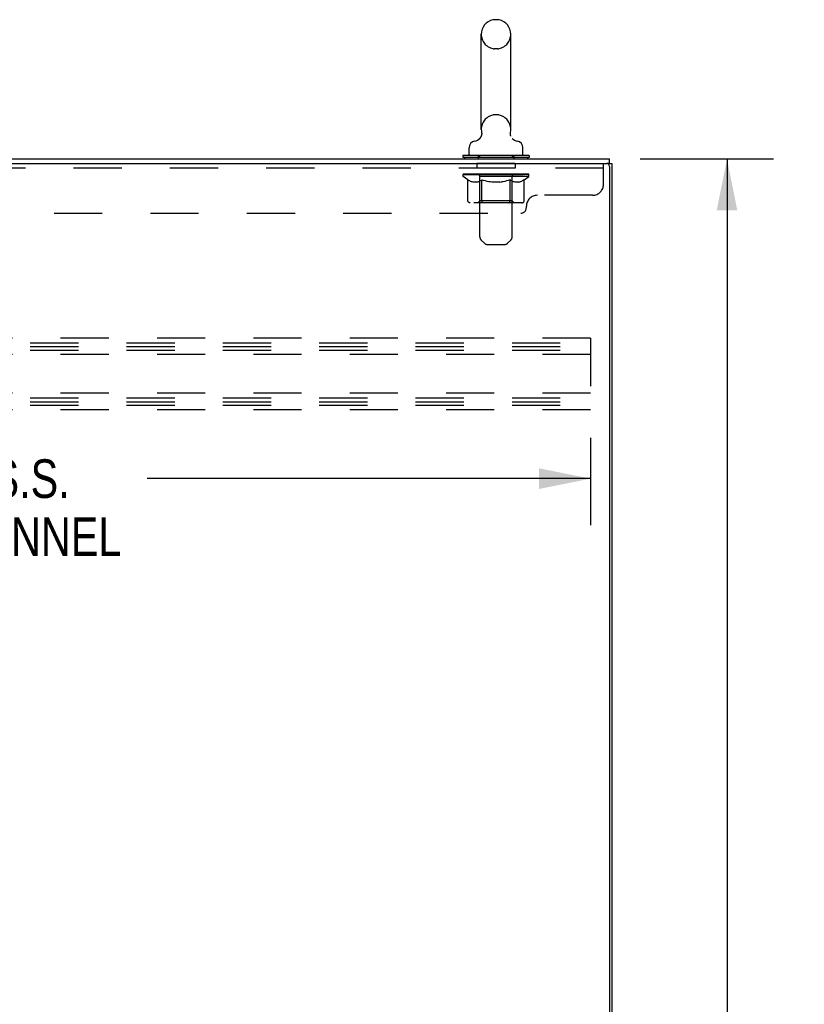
# Model space of a CAD drawing. Header units: inches. Extents: x 0 to 199, y 0 to 129.
# Tile 40 of 43: x 126 to 144, y 59 to 82. Entities that reach past the tile are written whole.
import ezdxf

# ---------------------------------------------------------------- set-up
doc = ezdxf.new("R2010")
doc.units = ezdxf.units.IN
doc.header["$LTSCALE"] = 10.923842
doc.header["$MEASUREMENT"] = 0
doc.linetypes.add('HIDDEN', pattern=[0.2, 0.1, -0.1])
doc.layers.get('0').update_dxf_attribs({"linetype": 'CONTINUOUS'})
for name, color, linetype in [('02___PRT_ALL_AXES', 7, 'CONTINUOUS'), ('DEFAULT_2', 8, 'HIDDEN'), ('DIMENSIONS', 7, 'CONTINUOUS')]:
    doc.layers.add(name, color=color, linetype=linetype)
doc.styles.get("Standard").update_dxf_attribs({"font": 'txt', "width": 0.8})
doc.dimstyles.new('DIMSTYLE_1', dxfattribs={"dimtxt": 0.876244, "dimasz": 1.168325, "dimexe": 0.09, "dimexo": 0.07, "dimgap": 0.0375, "dimtad": 0, "dimtih": 1, "dimtoh": 1, "dimzin": 4, "dimdsep": 46, "dimtxsty": 'Standard', "dimblk": '_FILLED', "dimblk1": '_FILLED', "dimblk2": '_FILLED', "dimcen": 0.09, "dimadec": 0, "dimazin": 0, "dimtfac": 1, "dimtofl": 0, "dimtmove": 0, "dimatfit": 3, "dimldrblk": '_FILLED', "dimfxl": 0, "dimtolj": 1, "dimtzin": 4, "dimarcsym": 0})

# ---------------------------------------------------------------- blocks, each defined once
blk = doc.blocks.new('_FILLED')
at = {"color": 0, "linetype": 'ByBlock'}
blk.add_solid([(0, 0), (-1, 0.2), (-1, -0.2)], dxfattribs=at)
blk = doc.blocks.new('*D3')
at = {"layer": 'DIMENSIONS', "color": 2, "linetype": 'Continuous'}
for p, q in [((140.105, 78.378), (143.127, 78.378)), ((142.076, 78.378), (142.076, 43.254)), ((142.076, 6.378), (142.076, 41.502)), ((140.105, 6.378), (143.127, 6.378))]:
    blk.add_line(p, q, dxfattribs=at)
at = {"layer": 'DIMENSIONS', "color": 2, "linetype": 'Continuous', "xscale": 1.1683254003, "yscale": 1.1683254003, "zscale": 1.1683254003}
for p, rotation in [((142.076, 78.378), 90), ((142.076, 6.378), 270)]:
    blk.add_blockref('_FILLED', p, dxfattribs=dict(at, rotation=rotation))
at = {"layer": 'DIMENSIONS', "color": 2, "linetype": 'Continuous', "insert": (142.076, 42.816), "char_height": 0.8762, "width": 3.50498, "attachment_point": 2, "line_spacing_factor": 0.9}
blk.add_mtext('72.00', dxfattribs=at)
blk = doc.blocks.new('*D4')
at = {"layer": 'DIMENSIONS', "color": 2, "linetype": 'Continuous'}
for p, q in [((110.985, 72.052), (110.985, 70.075)), ((138.985, 72.052), (138.985, 70.075)), ((110.985, 71.127), (121.042, 71.127)), ((138.985, 71.127), (128.928, 71.127))]:
    blk.add_line(p, q, dxfattribs=at)
at = {"layer": 'DIMENSIONS', "color": 2, "linetype": 'Continuous', "xscale": 1.1683254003, "yscale": 1.1683254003, "zscale": 1.1683254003, "rotation": 180}
blk.add_blockref('_FILLED', (110.985, 71.127), dxfattribs=at)
at = {"layer": 'DIMENSIONS', "color": 2, "linetype": 'Continuous', "xscale": 1.1683254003, "yscale": 1.1683254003, "zscale": 1.1683254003}
blk.add_blockref('_FILLED', (138.985, 71.127), dxfattribs=at)
at = {"layer": 'DIMENSIONS', "color": 2, "linetype": 'Continuous', "insert": (124.985, 71.565), "char_height": 0.87624, "width": 8.41194, "attachment_point": 2, "line_spacing_factor": 0.9}
blk.add_mtext('28.00 S.S.\\PB-42 CHANNEL', dxfattribs=at)

msp = doc.modelspace()

# ---------------------------------------------------------------- linework, layer by layer
at = {"color": 7, "linetype": 'Continuous'}
for p, q in [((136.877, 81.538), (136.801, 81.538)), ((136.505, 79.048), (136.505, 81.208)), ((137.173, 79.048), (137.173, 81.208)), ((137.164, 78.955), (137.164, 78.961)), ((137.164, 78.943), (137.164, 78.949)), ((137.166, 78.978), (137.167, 78.983)), ((137.168, 78.92), (137.167, 78.926)), ((137.171, 78.909), (137.169, 78.915)), ((137.172, 78.903), (137.171, 78.909)), ((137.174, 78.898), (137.172, 78.903)), ((137.176, 78.893), (137.174, 78.898)), ((136.229, 78.476), (136.229, 78.632)), ((136.448, 78.825), (136.443, 78.822)), ((137.449, 78.476), (137.449, 78.632)), ((136.089, 78.456), (136.089, 78.414)), ((137.589, 78.456), (136.089, 78.456)), ((137.589, 78.414), (136.089, 78.414)), ((136.124, 78.414), (136.124, 78.378)), ((137.554, 78.414), (137.554, 78.378)), ((137.589, 78.456), (137.589, 78.414)), ((139.412, 78.274), (139.357, 78.274)), ((139.412, 78.274), (139.412, 78.378)), ((139.412, 78.274), (139.464, 78.274))]:
    msp.add_line(p, q, dxfattribs=at)
at = {"color": 3, "linetype": 'Continuous'}
for p, q in [((109.711, 78.378), (139.412, 78.378)), ((109.711, 78.274), (139.35, 78.274)), ((139.412, 78.211), (139.412, 6.544)), ((139.464, 78.274), (139.464, 6.482))]:
    msp.add_line(p, q, dxfattribs=at)
at = {"color": 7, "linetype": 'Continuous'}
for points in [[(136.511, 78.983), (136.512, 78.978), (136.513, 78.973), (136.513, 78.967), (136.514, 78.961), (136.514, 78.955), (136.514, 78.949), (136.514, 78.943), (136.513, 78.938), (136.513, 78.932), (136.512, 78.926), (136.511, 78.92), (136.509, 78.915), (136.508, 78.909), (136.506, 78.903), (136.504, 78.898), (136.502, 78.893), (136.5, 78.887), (136.497, 78.882), (136.494, 78.877), (136.491, 78.872), (136.488, 78.867), (136.485, 78.862), (136.481, 78.857), (136.478, 78.853), (136.474, 78.848), (136.47, 78.844), (136.466, 78.84), (136.462, 78.836), (136.457, 78.832), (136.453, 78.829), (136.448, 78.825)], [(137.166, 78.932), (137.165, 78.938), (137.164, 78.943), (137.164, 78.949), (137.164, 78.955), (137.164, 78.961), (137.165, 78.967), (137.165, 78.973), (137.166, 78.978)], [(137.165, 78.967), (137.165, 78.973), (137.166, 78.978)], [(137.167, 78.926), (137.166, 78.932), (137.165, 78.938)], [(137.169, 78.914), (137.168, 78.92), (137.167, 78.926)]]:
    msp.add_lwpolyline(points, dxfattribs=at)
for centre, radius, start, end in [((136.839, 81.208), 0.334, 102.4284, 180), ((136.801, 81.381), 0.157, 90, 102.4284), ((136.877, 81.381), 0.157, 77.5716, 90), ((136.839, 81.208), 0.334, 0, 77.5716), ((136.303, 79.036), 0.257, 281.6478, 311.9717), ((136.839, 79.048), 0.334, 180, 191.0697), ((136.839, 79.048), 0.334, 348.9303, 360), ((137.376, 79.036), 0.257, 228.0281, 258.3522), ((136.386, 78.632), 0.157, 101.6478, 180), ((137.292, 78.632), 0.157, 0, 78.3522), ((136.249, 78.476), 0.02, 180, 270), ((137.429, 78.476), 0.02, 270, 360)]:
    msp.add_arc(centre, radius, start, end, dxfattribs=at)
at = {"color": 3, "linetype": 'Continuous'}
msp.add_arc((139.35, 78.211), 0.0625, 0, 90, dxfattribs=at)
at = {"layer": '02___PRT_ALL_AXES', "color": 8, "linetype": 'HIDDEN'}
for p, q in [((136.402, 78.274), (136.402, 78.17)), ((137.277, 78.274), (136.402, 78.274)), ((137.277, 78.17), (136.402, 78.17)), ((137.277, 78.274), (137.277, 78.17))]:
    msp.add_line(p, q, dxfattribs=at)
at = {"layer": 'DEFAULT_2', "color": 8, "linetype": 'HIDDEN'}
for p, q in [((136.877, 80.878), (136.801, 80.878)), ((136.877, 79.378), (136.801, 79.378)), ((136.434, 78.456), (136.434, 78.378)), ((136.474, 76.61), (136.474, 78.426)), ((137.204, 76.61), (137.204, 78.426)), ((137.244, 78.456), (137.244, 78.378)), ((139.277, 78.17), (109.652, 78.17)), ((139.277, 77.804), (139.277, 78.274)), ((136.096, 77.981), (136.096, 78.028)), ((136.096, 78.028), (136.452, 78.028)), ((137.583, 77.981), (136.096, 77.981)), ((136.203, 77.906), (136.096, 77.981)), ((136.097, 78.028), (136.097, 78.033)), ((136.237, 78.032), (136.097, 78.033)), ((136.107, 78.028), (136.107, 78.036)), ((136.117, 78.024), (136.117, 78.028)), ((136.117, 78.024), (137.561, 78.024)), ((136.128, 78.024), (136.128, 78.028)), ((136.129, 78.024), (136.129, 78.028)), ((136.14, 78.028), (136.14, 78.036)), ((136.16, 78.024), (136.16, 78.028)), ((136.162, 78.024), (136.162, 78.028)), ((136.195, 78.028), (136.195, 78.036)), ((136.213, 78.024), (136.213, 78.028)), ((136.216, 78.024), (136.216, 78.028)), ((136.237, 78.028), (136.237, 78.032)), ((136.27, 78.028), (136.27, 78.036)), ((136.271, 78.024), (136.271, 78.028)), ((136.272, 78.024), (136.272, 78.028)), ((136.275, 78.024), (136.275, 78.028)), ((136.284, 78.024), (136.284, 78.028)), ((136.284, 78.024), (136.284, 78.028)), ((136.288, 78.024), (136.288, 78.028)), ((136.292, 78.024), (136.292, 78.029)), ((136.296, 78.024), (136.296, 78.028)), ((136.315, 78.024), (136.315, 78.028)), ((136.333, 78.024), (136.333, 78.028)), ((136.335, 78.024), (136.335, 78.031)), ((136.361, 78.028), (136.361, 78.036)), ((136.361, 78.024), (136.361, 78.028)), ((136.373, 78.024), (136.373, 78.028)), ((136.378, 78.024), (136.378, 78.028)), ((136.386, 78.024), (136.386, 78.028)), ((136.401, 78.024), (136.401, 78.033)), ((136.422, 78.024), (136.422, 78.028)), ((136.425, 78.024), (136.425, 78.028)), ((136.452, 78.024), (136.452, 78.028)), ((136.531, 78.028), (136.465, 78.028)), ((136.467, 78.028), (136.467, 78.036)), ((136.473, 77.429), (136.473, 77.978)), ((136.475, 78.024), (136.475, 78.028)), ((136.481, 78.024), (136.481, 78.028)), ((136.488, 78.024), (136.488, 78.034)), ((136.495, 78.024), (136.495, 78.028)), ((136.507, 78.024), (136.507, 78.028)), ((136.531, 78.024), (136.531, 78.028)), ((136.618, 78.028), (136.556, 78.028)), ((136.579, 78.024), (136.579, 78.028)), ((136.585, 78.028), (136.585, 78.036)), ((136.589, 78.024), (136.589, 78.028)), ((136.592, 78.024), (136.592, 78.035)), ((136.595, 78.024), (136.595, 78.028)), ((136.605, 78.024), (136.605, 78.028)), ((136.618, 78.024), (136.618, 78.028)), ((136.713, 78.028), (136.655, 78.028)), ((136.671, 78.024), (136.671, 78.028)), ((136.704, 78.028), (136.839, 78.036)), ((136.71, 78.028), (136.71, 78.036)), ((136.711, 78.036), (136.71, 78.036)), ((136.711, 78.028), (136.711, 78.036)), ((136.711, 78.024), (136.711, 78.028)), ((136.713, 78.024), (136.713, 78.028)), ((136.716, 78.024), (136.716, 78.028)), ((136.717, 78.024), (136.717, 78.028)), ((136.811, 78.028), (136.76, 78.028)), ((136.768, 78.024), (136.768, 78.028)), ((136.811, 78.024), (136.811, 78.028)), ((136.836, 78.028), (136.836, 78.028)), ((136.836, 78.024), (136.836, 78.028)), ((136.836, 78.024), (136.836, 78.028)), ((136.839, 78.028), (136.839, 78.036)), ((136.839, 78.036), (136.974, 78.028)), ((136.842, 78.024), (136.842, 78.028)), ((136.842, 78.024), (136.842, 78.028)), ((136.842, 78.028), (136.842, 78.028)), ((136.867, 78.024), (136.867, 78.028)), ((136.867, 78.028), (136.918, 78.028)), ((136.91, 78.024), (136.91, 78.028)), ((136.961, 78.024), (136.961, 78.028)), ((136.963, 78.024), (136.963, 78.028)), ((136.966, 78.024), (136.966, 78.028)), ((136.966, 78.028), (137.023, 78.028)), ((136.968, 78.028), (136.968, 78.036)), ((136.968, 78.028), (136.968, 78.036)), ((136.968, 78.036), (136.968, 78.036)), ((136.968, 78.024), (136.968, 78.028)), ((137.007, 78.024), (137.007, 78.028)), ((137.06, 78.024), (137.06, 78.028)), ((137.06, 78.028), (137.123, 78.028)), ((137.073, 78.024), (137.073, 78.028)), ((137.083, 78.024), (137.083, 78.028)), ((137.086, 78.024), (137.086, 78.035)), ((137.089, 78.024), (137.089, 78.028)), ((137.093, 78.028), (137.093, 78.036)), ((137.099, 78.024), (137.099, 78.028)), ((137.148, 78.024), (137.148, 78.028)), ((137.148, 78.028), (137.213, 78.028)), ((137.171, 78.024), (137.171, 78.028)), ((137.183, 78.024), (137.183, 78.028)), ((137.19, 78.024), (137.19, 78.034)), ((137.197, 78.024), (137.197, 78.028)), ((137.203, 78.024), (137.203, 78.028)), ((137.205, 77.429), (137.205, 77.978)), ((137.211, 78.028), (137.211, 78.036)), ((137.226, 78.024), (137.226, 78.028)), ((137.226, 78.028), (137.455, 78.028)), ((137.253, 78.024), (137.253, 78.028)), ((137.256, 78.024), (137.256, 78.028)), ((137.277, 78.024), (137.277, 78.033)), ((137.292, 78.024), (137.292, 78.028)), ((137.3, 78.024), (137.3, 78.028)), ((137.305, 78.024), (137.305, 78.028)), ((137.317, 78.028), (137.317, 78.036)), ((137.317, 78.024), (137.317, 78.028)), ((137.343, 78.024), (137.343, 78.031)), ((137.345, 78.024), (137.345, 78.028)), ((137.363, 78.024), (137.363, 78.028)), ((137.383, 78.024), (137.383, 78.028)), ((137.387, 78.024), (137.387, 78.029)), ((137.39, 78.024), (137.39, 78.028)), ((137.394, 78.024), (137.394, 78.028)), ((137.394, 78.024), (137.394, 78.028)), ((137.404, 78.024), (137.404, 78.028)), ((137.407, 78.024), (137.407, 78.028)), ((137.407, 78.024), (137.407, 78.028)), ((137.409, 78.028), (137.409, 78.036)), ((137.462, 78.024), (137.462, 78.028)), ((137.466, 78.024), (137.466, 78.028)), ((137.475, 77.906), (137.583, 77.981)), ((137.483, 78.028), (137.483, 78.036)), ((137.516, 78.024), (137.516, 78.028)), ((137.518, 78.024), (137.518, 78.028)), ((137.538, 78.028), (137.538, 78.036)), ((137.549, 78.024), (137.549, 78.028)), ((137.55, 78.024), (137.55, 78.028)), ((137.561, 78.024), (137.561, 78.028)), ((137.571, 78.028), (137.571, 78.036)), ((137.583, 77.981), (137.583, 78.036)), ((136.203, 77.426), (136.203, 77.906)), ((136.203, 77.906), (136.223, 77.892)), ((136.243, 77.881), (136.223, 77.892)), ((136.263, 77.871), (136.243, 77.881)), ((136.282, 77.862), (136.262, 77.871)), ((136.301, 77.856), (136.281, 77.862)), ((136.32, 77.851), (136.3, 77.856)), ((136.405, 77.851), (136.32, 77.851)), ((136.405, 77.851), (136.424, 77.856)), ((136.443, 77.862), (136.424, 77.856)), ((136.463, 77.871), (136.443, 77.862)), ((136.482, 77.881), (136.462, 77.871)), ((136.501, 77.892), (136.481, 77.881)), ((136.521, 77.906), (136.501, 77.892)), ((136.521, 77.426), (136.521, 77.906)), ((136.521, 77.906), (136.561, 77.892)), ((136.601, 77.881), (136.561, 77.892)), ((136.639, 77.871), (136.6, 77.881)), ((136.678, 77.862), (136.639, 77.871)), ((136.716, 77.856), (136.677, 77.862)), ((136.754, 77.851), (136.715, 77.856)), ((136.925, 77.851), (136.754, 77.851)), ((136.925, 77.851), (136.963, 77.856)), ((137.001, 77.862), (136.963, 77.856)), ((137.039, 77.871), (137.001, 77.862)), ((137.078, 77.881), (137.039, 77.871)), ((137.117, 77.892), (137.077, 77.881)), ((137.157, 77.906), (137.117, 77.892)), ((137.157, 77.426), (137.157, 77.906)), ((137.157, 77.906), (137.177, 77.892)), ((137.197, 77.881), (137.177, 77.892)), ((137.216, 77.871), (137.196, 77.881)), ((137.235, 77.862), (137.216, 77.871)), ((137.254, 77.856), (137.235, 77.862)), ((137.273, 77.851), (137.254, 77.856)), ((137.359, 77.851), (137.273, 77.851)), ((137.359, 77.851), (137.378, 77.856)), ((137.397, 77.862), (137.378, 77.856)), ((137.416, 77.871), (137.397, 77.862)), ((137.435, 77.881), (137.416, 77.871)), ((137.455, 77.892), (137.435, 77.881)), ((137.475, 77.906), (137.455, 77.892)), ((137.475, 77.426), (137.475, 77.906)), ((139.027, 77.554), (137.777, 77.554)), ((137.425, 77.383), (136.254, 77.383)), ((136.473, 77.429), (136.427, 77.383)), ((137.205, 77.429), (136.473, 77.429)), ((137.132, 77.383), (137.135, 77.383)), ((137.141, 77.385), (137.144, 77.388)), ((137.144, 77.388), (137.146, 77.391)), ((137.205, 77.429), (137.252, 77.383)), ((137.527, 77.274), (137.527, 77.304)), ((111.527, 77.149), (137.402, 77.149)), ((136.575, 76.468), (136.503, 76.539)), ((136.646, 76.439), (137.033, 76.439)), ((137.103, 76.468), (137.175, 76.539)), ((138.985, 74.315), (110.985, 74.315)), ((110.985, 74.211), (138.985, 74.211)), ((138.985, 74.315), (138.985, 72.69)), ((110.985, 74.121), (138.985, 74.121)), ((110.985, 74.044), (138.985, 74.044)), ((138.985, 73.94), (110.985, 73.94)), ((138.985, 73.065), (110.985, 73.065)), ((110.985, 72.961), (138.985, 72.961)), ((110.985, 72.871), (138.985, 72.871)), ((110.985, 72.794), (138.985, 72.794)), ((138.985, 72.69), (110.985, 72.69))]:
    msp.add_line(p, q, dxfattribs=at)
for points in [[(136.254, 77.383), (136.248, 77.383), (136.242, 77.384), (136.236, 77.385), (136.23, 77.388), (136.225, 77.391), (136.22, 77.394), (136.215, 77.398), (136.211, 77.403), (136.208, 77.408), (136.205, 77.414), (136.204, 77.42), (136.203, 77.426)], [(136.546, 77.383), (136.543, 77.383), (136.54, 77.384), (136.537, 77.385), (136.535, 77.388), (136.532, 77.391), (136.529, 77.394), (136.527, 77.398), (136.525, 77.403), (136.523, 77.408), (136.522, 77.414), (136.522, 77.42), (136.521, 77.426)], [(137.135, 77.383), (137.138, 77.384), (137.141, 77.385)], [(137.146, 77.391), (137.149, 77.394), (137.151, 77.398), (137.153, 77.403), (137.155, 77.408)], [(137.149, 77.394), (137.151, 77.398), (137.153, 77.403)], [(137.155, 77.408), (137.156, 77.414), (137.157, 77.42), (137.157, 77.426)], [(137.156, 77.414), (137.157, 77.42), (137.157, 77.426)], [(137.425, 77.383), (137.431, 77.383), (137.437, 77.384), (137.443, 77.385), (137.448, 77.388), (137.454, 77.391), (137.459, 77.394), (137.463, 77.398), (137.467, 77.403), (137.47, 77.408), (137.473, 77.414), (137.474, 77.42), (137.475, 77.426)]]:
    msp.add_lwpolyline(points, dxfattribs=at)
for centre, radius, start, end in [((136.839, 81.208), 0.334, 180, 257.5716), ((136.839, 81.208), 0.334, 282.4284, 360), ((136.801, 81.035), 0.157, 257.5716, 270), ((136.877, 81.035), 0.157, 270, 282.4284), ((136.839, 79.048), 0.334, 102.4284, 180), ((136.801, 79.221), 0.157, 90, 102.4284), ((136.877, 79.221), 0.157, 77.5716, 90), ((136.839, 79.048), 0.334, 0, 77.5716), ((136.444, 78.426), 0.03, 0, 90), ((137.234, 78.426), 0.03, 90, 180), ((136.427, 77.978), 0.0466, 0, 90), ((137.252, 77.978), 0.0466, 90, 180), ((139.027, 77.804), 0.25, 270, 360), ((137.777, 77.304), 0.25, 90, 180), ((137.402, 77.274), 0.125, 270, 360), ((136.574, 76.61), 0.1, 180, 225), ((137.104, 76.61), 0.1, 315, 360), ((136.646, 76.539), 0.1, 225, 270), ((137.033, 76.539), 0.1, 270, 315)]:
    msp.add_arc(centre, radius, start, end, dxfattribs=at)
for centre, major_axis, ratio, start_param, end_param in [((136.839, 78.036), (0.743, 0.008), 0.059247, 9.249624, 9.431866), ((136.839, 78.036), (0.744, 0), 0.060167, -3.084065, -2.96706), ((136.839, 78.036), (0.743, 0.015), 0.056515, 2.79136, 2.965893), ((136.124, 78.022), (0.232, -0.002), 0.059247, 0.601702, 1.645657), ((136.044, 78.022), (0.232, 0.002), 0.059247, 0.251393, 1.295349), ((136.839, 78.036), (0.743, -0.008), 0.059247, -2.966439, -2.791906), ((136.044, 78.014), (0.232, 0.005), 0.056515, 1.199244, 1.294804), ((136.124, 78.014), (0.232, 0), 0.060167, 1.549477, 1.645036), ((136.128, 78.017), (0.192, 0.002), 0.059247, 1.051627, 1.625044), ((136.072, 78.014), (0.232, 0.002), 0.059247, 1.16236, 1.374323), ((136.105, 78.017), (0.192, 0.004), 0.056515, 0.876548, 1.449966), ((136.173, 78.017), (0.192, 0), 0.060167, 1.226781, 1.800198), ((136.839, 78.036), (0.743, 0.022), 0.052059, 2.616423, 2.790956), ((136.198, 78.022), (0.232, -0.005), 0.056515, 0.77678, 1.820736), ((136.04, 78.022), (0.232, 0.005), 0.056515, 0.076315, 1.120271), ((136.839, 78.036), (0.743, -0.015), 0.056515, -2.79136, -2.616827), ((136.04, 78.014), (0.232, 0.007), 0.052059, 1.024308, 1.119867), ((136.198, 78.014), (0.232, -0.002), 0.059247, 1.724631, 1.82019), ((136.104, 78.017), (0.192, 0.006), 0.052059, 0.701611, 1.275029), ((136.238, 78.017), (0.192, -0.002), 0.059247, 1.401935, 1.975352), ((136.839, 78.036), (0.743, 0.029), 0.046022, 2.441677, 2.61621), ((136.29, 78.022), (0.232, -0.007), 0.052059, 0.951717, 1.995673), ((136.06, 78.022), (0.232, 0.007), 0.052059, -0.098622, 0.945334), ((136.839, 78.036), (0.743, -0.022), 0.052059, -2.616423, -2.441891), ((136.06, 78.014), (0.232, 0.009), 0.046022, 0.849561, 0.945121), ((136.29, 78.014), (0.232, -0.005), 0.056515, 1.899709, 1.995269), ((136.126, 78.017), (0.192, 0.007), 0.046022, 0.526865, 1.100283), ((136.321, 78.017), (0.192, -0.004), 0.056515, 1.577013, 2.150431), ((136.072, 78.022), (0.232, 0), 0.060167, 0.426548, 0.780915), ((136.839, 78.036), (0.743, 0.034), 0.038593, 2.267147, 2.44168), ((136.4, 78.022), (0.232, -0.009), 0.046022, 1.126463, 2.170419), ((136.839, 78.036), (0.743, -0.029), 0.046022, -2.441677, -2.267144), ((136.103, 78.022), (0.232, 0.009), 0.046022, -0.273368, 0.770588), ((136.103, 78.014), (0.232, 0.011), 0.038593, 0.675031, 0.77059), ((136.4, 78.014), (0.232, -0.007), 0.052059, 2.074646, 2.170205), ((136.169, 78.017), (0.192, 0.009), 0.038593, 0.352335, 0.925752), ((136.42, 78.017), (0.192, -0.006), 0.052059, 1.75195, 2.325367), ((136.839, 78.036), (0.743, 0.039), 0.030002, 2.09283, 2.267363), ((136.523, 78.022), (0.232, -0.011), 0.038593, 1.300994, 2.344949), ((136.839, 78.036), (0.743, -0.034), 0.038593, -2.267147, -2.092614), ((136.17, 78.022), (0.232, 0.011), 0.038593, -0.447899, 0.596057), ((136.17, 78.014), (0.232, 0.012), 0.030002, 0.500714, 0.596274), ((136.523, 78.014), (0.232, -0.009), 0.046022, 2.249392, 2.344952), ((136.233, 78.017), (0.192, 0.01), 0.030002, 0.178018, 0.751436), ((136.532, 78.017), (0.192, -0.007), 0.046022, 1.926696, 2.500114), ((136.256, 78.022), (0.232, 0.012), 0.030002, -0.622215, 0.421741), ((136.839, 78.036), (0.743, 0.042), 0.020513, 1.918702, 2.093235), ((136.656, 78.022), (0.232, -0.012), 0.030002, 1.47531, 2.519266), ((136.839, 78.036), (0.743, -0.039), 0.030002, -2.09283, -1.918297), ((136.256, 78.014), (0.232, 0.013), 0.020513, 0.326586, 0.422146), ((136.656, 78.014), (0.232, -0.011), 0.038593, 2.423923, 2.519482), ((136.315, 78.017), (0.192, 0.011), 0.020513, 0.00389, 0.577307), ((136.653, 78.017), (0.192, -0.009), 0.038593, 2.101227, 2.674644), ((136.36, 78.022), (0.232, 0.013), 0.020513, -0.796343, 0.247613), ((136.839, 78.036), (0.743, 0.044), 0.010411, 1.744712, 1.919245), ((136.794, 78.022), (0.232, -0.013), 0.020513, 1.649438, 2.693394), ((136.839, 78.036), (0.743, -0.042), 0.020513, -1.918702, -1.744169), ((136.36, 78.014), (0.232, 0.014), 0.010411, 0.152596, 0.248156), ((136.794, 78.014), (0.232, -0.012), 0.030002, 2.598239, 2.693799), ((136.412, 78.017), (0.192, 0.011), 0.010411, 6.113086, 6.686503), ((136.779, 78.017), (0.192, -0.01), 0.030002, 2.275543, 2.848961), ((136.479, 78.022), (0.232, 0.014), 0.010411, -0.970333, -0.000837), ((136.933, 78.022), (0.232, -0.014), 0.010411, 1.823428, 2.867384), ((136.839, 78.036), (0.743, -0.044), 0.010411, -1.744712, -1.570179), ((136.933, 78.014), (0.232, -0.013), 0.020513, 2.772368, 2.867927), ((136.908, 78.017), (0.192, -0.011), 0.020513, 2.449671, 3.023089), ((136.745, 78.022), (0.232, 0.014), 0.010411, 0.274209, 1.318165), ((136.644, 78.017), (0.192, 0.011), 0.010411, -0.000452, 0.517932), ((136.608, 78.014), (0.232, 0.014), 0.010411, 0.099676, 0.195236), ((136.839, 78.036), (0.743, 0.044), 0.010411, -1.571413, -1.39688), ((137.07, 78.014), (0.232, -0.014), 0.010411, 2.946357, 3.041917), ((137.034, 78.017), (0.192, -0.011), 0.010411, 2.623661, 3.142044), ((136.885, 78.022), (0.232, 0.013), 0.020513, 0.448199, 1.492154), ((136.77, 78.017), (0.192, 0.011), 0.020513, 0.118504, 0.691921), ((136.745, 78.014), (0.232, 0.013), 0.020513, 0.273666, 0.369225), ((136.839, 78.036), (0.743, 0.042), 0.020513, -1.397424, -1.222891), ((137.199, 78.022), (0.232, -0.014), 0.010411, -3.140756, -2.17126), ((136.839, 78.036), (0.743, -0.044), 0.010411, 1.222347, 1.39688), ((137.023, 78.022), (0.232, 0.012), 0.030002, 0.622327, 1.666283), ((136.899, 78.017), (0.192, 0.01), 0.030002, 0.292632, 0.86605), ((137.266, 78.017), (0.192, -0.011), 0.010411, 2.738275, 3.311692), ((137.318, 78.022), (0.232, -0.013), 0.020513, 2.89398, 3.937936), ((136.885, 78.014), (0.232, 0.012), 0.030002, 0.447794, 0.543354), ((137.318, 78.014), (0.232, -0.014), 0.010411, 2.893437, 2.988996), ((136.839, 78.036), (0.743, 0.039), 0.030002, -1.223295, -1.048762), ((136.839, 78.036), (0.743, -0.042), 0.020513, 1.048358, 1.222891), ((137.155, 78.022), (0.232, 0.011), 0.038593, 0.796643, 1.840599), ((137.026, 78.017), (0.192, 0.009), 0.038593, 0.466948, 1.040366), ((137.364, 78.017), (0.192, -0.011), 0.020513, 2.564285, 3.137703), ((137.422, 78.022), (0.232, -0.012), 0.030002, 2.719852, 3.763807), ((137.278, 78.022), (0.232, 0.009), 0.046022, 0.971174, 2.01513), ((137.023, 78.014), (0.232, 0.011), 0.038593, 0.62211, 0.71767), ((137.422, 78.014), (0.232, -0.013), 0.020513, 2.719447, 2.815007), ((136.839, 78.036), (0.743, 0.034), 0.038593, -1.048979, -0.874446), ((136.839, 78.036), (0.743, -0.039), 0.030002, 0.874229, 1.048762), ((137.147, 78.017), (0.192, 0.007), 0.046022, 0.641479, 1.214897), ((137.388, 78.022), (0.232, 0.007), 0.052059, 1.14592, 2.189876), ((137.446, 78.017), (0.192, -0.01), 0.030002, 2.390157, 2.963574), ((137.509, 78.022), (0.232, -0.011), 0.038593, 2.545535, 3.589491), ((137.258, 78.017), (0.192, 0.006), 0.052059, 0.816225, 1.389643), ((137.155, 78.014), (0.232, 0.009), 0.046022, 0.796641, 0.892201), ((137.509, 78.014), (0.232, -0.012), 0.030002, 2.545319, 2.640878), ((137.481, 78.022), (0.232, 0.005), 0.056515, 1.320857, 2.364813), ((136.839, 78.036), (0.743, 0.029), 0.046022, -0.874448, -0.699915), ((136.839, 78.036), (0.743, -0.034), 0.038593, 0.699913, 0.874446), ((137.575, 78.022), (0.232, -0.009), 0.046022, 2.371005, 3.41496), ((137.509, 78.017), (0.192, -0.009), 0.038593, 2.21584, 2.789258), ((137.357, 78.017), (0.192, 0.004), 0.056515, 0.991162, 1.564579), ((137.554, 78.022), (0.232, 0.002), 0.059247, 1.495935, 2.539891), ((137.618, 78.022), (0.232, -0.007), 0.052059, 2.196258, 3.240214), ((137.552, 78.017), (0.192, -0.007), 0.046022, 2.04131, 2.614727), ((137.278, 78.014), (0.232, 0.007), 0.052059, 0.971387, 1.066947), ((137.575, 78.014), (0.232, -0.011), 0.038593, 2.371002, 2.466562), ((137.606, 78.022), (0.232, 0), 0.060167, 1.671089, 2.715045), ((137.638, 78.022), (0.232, -0.005), 0.056515, 2.021322, 3.065278), ((137.441, 78.017), (0.192, 0.002), 0.059247, 1.16624, 1.739658), ((136.839, 78.036), (0.743, 0.022), 0.052059, -0.699702, -0.525169), ((136.839, 78.036), (0.743, -0.029), 0.046022, 0.525382, 0.699915), ((137.634, 78.022), (0.232, -0.002), 0.059247, 1.846243, 2.890199), ((137.574, 78.017), (0.192, -0.006), 0.052059, 1.866564, 2.439981), ((137.505, 78.017), (0.192, 0), 0.060167, 1.341394, 1.914812), ((137.573, 78.017), (0.192, -0.004), 0.056515, 1.691627, 2.265045), ((137.55, 78.017), (0.192, -0.002), 0.059247, 1.516549, 2.089966), ((137.388, 78.014), (0.232, 0.005), 0.056515, 1.146324, 1.241883), ((137.618, 78.014), (0.232, -0.009), 0.046022, 2.196472, 2.292031), ((136.839, 78.036), (0.743, 0.015), 0.056515, -0.524765, -0.350233), ((136.839, 78.036), (0.743, -0.022), 0.052059, 0.350636, 0.525169), ((137.481, 78.014), (0.232, 0.002), 0.059247, 1.321402, 1.416962), ((137.638, 78.014), (0.232, -0.007), 0.052059, 2.021726, 2.117285), ((136.839, 78.036), (0.743, 0.008), 0.059247, -0.349687, -0.175154), ((136.839, 78.036), (0.743, -0.015), 0.056515, 0.1757, 0.350233), ((137.554, 78.014), (0.232, 0), 0.060167, 1.496556, 1.592116), ((137.634, 78.014), (0.232, -0.005), 0.056515, 1.846789, 1.942348), ((137.606, 78.014), (0.232, -0.002), 0.059247, 1.67171, 1.76727), ((136.839, 78.036), (0.744, 0), 0.060167, -0.174533, 0), ((136.839, 78.036), (0.743, -0.008), 0.059247, 0.000621, 0.175154)]:
    msp.add_ellipse(centre, major_axis=major_axis, ratio=ratio, start_param=start_param, end_param=end_param, dxfattribs=at)

# ---------------------------------------------------------------- dimensions: what is measured, and where the dimension line sits
at = {"layer": 'DIMENSIONS', "color": 2, "linetype": 'Continuous'}
dim = msp.add_linear_dim(base=(142.076, 78.378), p1=(140.035, 6.378), p2=(140.035, 78.378), angle=90, dimstyle='DIMSTYLE_1', dxfattribs=at)
dim.commit()
dim.dimension.update_dxf_attribs({"geometry": '*D3', "text_midpoint": (142.076, 42.378), "dimtype": 160})
dim = msp.add_linear_dim(base=(138.985, 71.127), p1=(110.985, 70.005), p2=(138.985, 70.005), text='<> S.S.\\PB-42 CHANNEL', dimstyle='DIMSTYLE_1', dxfattribs=at)
dim.commit()
dim.dimension.update_dxf_attribs({"geometry": '*D4', "text_midpoint": (124.985, 70.47), "dimtype": 160})

doc.saveas('drawing.dxf')
